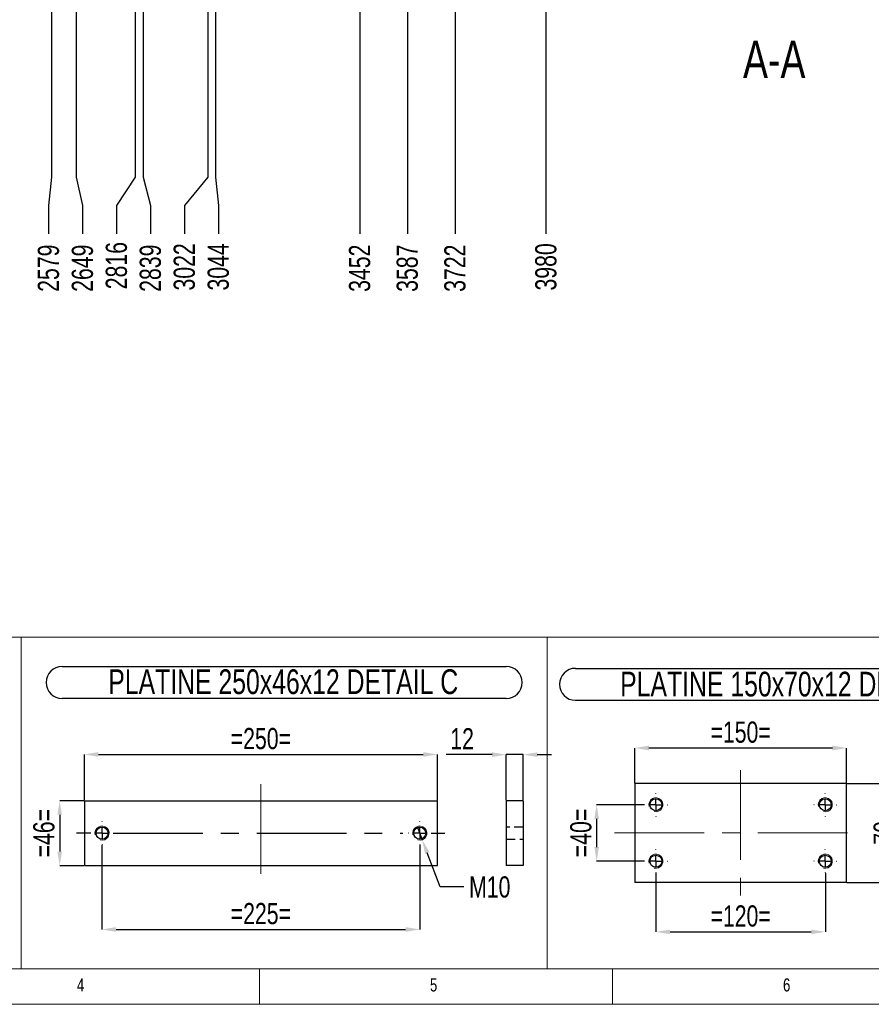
# Model space of a CAD drawing. Header units: millimetres. Extents: x 5 to 3649, y 4 to 418.
# Tile 83 of 105: x 3223 to 3343, y 8 to 147. Entities that reach past the tile are written whole.
import ezdxf

# ---------------------------------------------------------------- set-up
doc = ezdxf.new("R2010")
doc.units = ezdxf.units.MM
doc.header["$PDSIZE"] = -1
doc.linetypes.add('CENTERX2', pattern=[20.32, 12.7, -2.54, 2.54, -2.54])
doc.linetypes.add('HIDDEN', pattern=[1.905, 1.27, -0.635])
for name, color, linetype in [('COTES', 1, 'Continuous'), ('NOTES', 6, 'Continuous'), ('TRAIT-FINS', 9, 'Continuous'), ('TRAIT-MIXTES', 3, 'CENTERX2'), ('TRAIT-TIRET', 2, 'HIDDEN')]:
    doc.layers.add(name, color=color, linetype=linetype)
doc.layers.add('TRAIT-FORT', color=4, linetype='Continuous', lineweight=25)
doc.styles.add('SLDTEXTSTYLE0', font='TXT', dxfattribs={"width": 0.75})
doc.dimstyles.new('SLDDIMSTYLE10', dxfattribs={"dimtxt": 3, "dimasz": 2, "dimexe": 0, "dimexo": 0.0625, "dimgap": 0.75, "dimtad": 0, "dimtih": 1, "dimtoh": 1, "dimdec": 0, "dimlfac": 20, "dimrnd": 1e-09, "dimzin": 12, "dimdsep": 46, "dimtxsty": 'SLDTEXTSTYLE0', "dimsah": 1, "dimcen": 0.09, "dimadec": 0, "dimazin": 3, "dimtfac": 1, "dimtdec": 0, "dimtofl": 0, "dimtmove": 0, "dimatfit": 3, "dimfxl": 1, "dimfrac": 2, "dimtolj": 1, "dimtzin": 12, "dimarcsym": 0})
doc.dimstyles.new('SLDDIMSTYLE3', dxfattribs={"dimtxt": 3, "dimasz": 2, "dimexe": 0, "dimexo": 0.0625, "dimgap": 0.75, "dimtad": 1, "dimdec": 0, "dimlfac": 5, "dimrnd": 1e-09, "dimzin": 12, "dimdsep": 46, "dimtxsty": 'SLDTEXTSTYLE0', "dimsah": 1, "dimcen": 0.09, "dimadec": 0, "dimazin": 3, "dimtfac": 1, "dimtdec": 0, "dimtmove": 0, "dimatfit": 0, "dimfxl": 1, "dimfrac": 2, "dimtolj": 1, "dimtzin": 12, "dimarcsym": 0})
doc.dimstyles.new('SLDDIMSTYLE4', dxfattribs={"dimtxt": 3, "dimasz": 2, "dimexe": 0, "dimexo": 0.0625, "dimgap": 0.75, "dimtad": 1, "dimdec": 0, "dimlfac": 5, "dimrnd": 1e-09, "dimzin": 12, "dimdsep": 46, "dimtxsty": 'SLDTEXTSTYLE0', "dimsah": 1, "dimcen": 0.09, "dimadec": 0, "dimazin": 3, "dimtfac": 1, "dimtdec": 0, "dimtofl": 0, "dimtmove": 0, "dimatfit": 3, "dimfxl": 1, "dimfrac": 2, "dimtolj": 1, "dimtzin": 12, "dimarcsym": 0})
doc.dimstyles.new('SLDDIMSTYLE5', dxfattribs={"dimtxt": 3, "dimasz": 2, "dimexe": 0, "dimexo": 0.0625, "dimgap": 0.75, "dimtad": 0, "dimtih": 1, "dimtoh": 1, "dimdec": 0, "dimlfac": 5, "dimrnd": 1e-09, "dimzin": 12, "dimdsep": 46, "dimtxsty": 'SLDTEXTSTYLE0', "dimblk1": 'NONE', "dimsah": 1, "dimcen": 0, "dimadec": 0, "dimazin": 3, "dimtfac": 1, "dimtdec": 0, "dimtmove": 0, "dimatfit": 3, "dimldrblk": 'NONE', "dimfxl": 1, "dimfrac": 2, "dimtolj": 1, "dimtzin": 12, "dimarcsym": 0})

# ---------------------------------------------------------------- blocks, each defined once
blk = doc.blocks.new('*D2384')
at = {"layer": 'COTES', "color": 0, "lineweight": -2, "transparency": 16777216}
for p, q in [((3227.19, 221.13), (3227.19, 124.59)), ((3227.19, 124.59), (3226.79, 120.59)), ((3226.79, 120.59), (3226.79, 116.59))]:
    blk.add_line(p, q, dxfattribs=at)
at = {"layer": 'Defpoints', "color": 0, "transparency": 16777216}
for p in [(3227.19, 221.19), (3098.24, 191.12), (3226.79, 116.59)]:
    blk.add_point(p, dxfattribs=at)
at = {"layer": 'COTES', "color": 0, "transparency": 16777216, "insert": (3226.79, 111.72), "char_height": 3, "attachment_point": 5, "rotation": 90, "style": 'SLDTEXTSTYLE0'}
blk.add_mtext('\\A1;2579', dxfattribs=at)
blk = doc.blocks.new('*D2385')
at = {"layer": 'COTES', "color": 0, "lineweight": -2, "transparency": 16777216}
for p, q in [((3230.69, 220.98), (3230.69, 124.59)), ((3230.69, 124.59), (3231.6, 120.59)), ((3231.6, 120.59), (3231.6, 116.59))]:
    blk.add_line(p, q, dxfattribs=at)
at = {"layer": 'Defpoints', "color": 0, "transparency": 16777216}
for p in [(3230.69, 221.04), (3098.24, 191.12), (3231.6, 116.59)]:
    blk.add_point(p, dxfattribs=at)
at = {"layer": 'COTES', "color": 0, "transparency": 16777216, "insert": (3231.6, 111.72), "char_height": 3, "attachment_point": 5, "rotation": 90, "style": 'SLDTEXTSTYLE0'}
blk.add_mtext('\\A1;2649', dxfattribs=at)
blk = doc.blocks.new('*D2386')
at = {"layer": 'COTES', "color": 0, "lineweight": -2, "transparency": 16777216}
for p, q in [((3239.06, 202.47), (3239.06, 124.59)), ((3239.06, 124.59), (3236.41, 120.59)), ((3236.41, 120.59), (3236.41, 116.59))]:
    blk.add_line(p, q, dxfattribs=at)
at = {"layer": 'Defpoints', "color": 0, "transparency": 16777216}
for p in [(3239.06, 202.53), (3098.24, 191.12), (3236.41, 116.59)]:
    blk.add_point(p, dxfattribs=at)
at = {"layer": 'COTES', "color": 0, "transparency": 16777216, "insert": (3236.41, 112.09), "char_height": 3, "attachment_point": 5, "rotation": 90, "style": 'SLDTEXTSTYLE0'}
blk.add_mtext('\\A1;2816', dxfattribs=at)
blk = doc.blocks.new('*D2387')
at = {"layer": 'COTES', "color": 0, "lineweight": -2, "transparency": 16777216}
for p, q in [((3240.19, 199.69), (3240.19, 124.59)), ((3240.19, 124.59), (3241.22, 120.59)), ((3241.22, 120.59), (3241.22, 116.59))]:
    blk.add_line(p, q, dxfattribs=at)
at = {"layer": 'Defpoints', "color": 0, "transparency": 16777216}
for p in [(3240.19, 199.75), (3098.24, 191.12), (3241.22, 116.59)]:
    blk.add_point(p, dxfattribs=at)
at = {"layer": 'COTES', "color": 0, "transparency": 16777216, "insert": (3241.22, 111.72), "char_height": 3, "attachment_point": 5, "rotation": 90, "style": 'SLDTEXTSTYLE0'}
blk.add_mtext('\\A1;2839', dxfattribs=at)
blk = doc.blocks.new('*D2388')
at = {"layer": 'COTES', "color": 0, "lineweight": -2, "transparency": 16777216}
for p, q in [((3249.33, 177.06), (3249.33, 124.59)), ((3249.33, 124.59), (3246.03, 120.59)), ((3246.03, 120.59), (3246.03, 116.59))]:
    blk.add_line(p, q, dxfattribs=at)
at = {"layer": 'Defpoints', "color": 0, "transparency": 16777216}
for p in [(3098.24, 191.12), (3249.33, 177.13), (3246.03, 116.59)]:
    blk.add_point(p, dxfattribs=at)
at = {"layer": 'COTES', "color": 0, "transparency": 16777216, "insert": (3246.03, 111.91), "char_height": 3, "attachment_point": 5, "rotation": 90, "style": 'SLDTEXTSTYLE0'}
blk.add_mtext('\\A1;3022', dxfattribs=at)
blk = doc.blocks.new('*D2389')
at = {"layer": 'COTES', "color": 0, "lineweight": -2, "transparency": 16777216}
for p, q in [((3250.45, 174.28), (3250.45, 124.59)), ((3250.45, 124.59), (3250.84, 120.59)), ((3250.84, 120.59), (3250.84, 116.59))]:
    blk.add_line(p, q, dxfattribs=at)
at = {"layer": 'Defpoints', "color": 0, "transparency": 16777216}
for p in [(3098.24, 191.12), (3250.45, 174.34), (3250.84, 116.59)]:
    blk.add_point(p, dxfattribs=at)
at = {"layer": 'COTES', "color": 0, "transparency": 16777216, "insert": (3250.84, 111.91), "char_height": 3, "attachment_point": 5, "rotation": 90, "style": 'SLDTEXTSTYLE0'}
blk.add_mtext('\\A1;3044', dxfattribs=at)
blk = doc.blocks.new('*D2390')
at = {"layer": 'COTES', "color": 0, "lineweight": -2, "transparency": 16777216}
blk.add_line((3270.86, 188.38), (3270.86, 116.59), dxfattribs=at)
at = {"layer": 'Defpoints', "color": 0, "transparency": 16777216}
for p in [(3098.24, 191.12), (3270.86, 188.44), (3270.86, 116.59)]:
    blk.add_point(p, dxfattribs=at)
at = {"layer": 'COTES', "color": 0, "transparency": 16777216, "insert": (3270.86, 111.72), "char_height": 3, "attachment_point": 5, "rotation": 90, "style": 'SLDTEXTSTYLE0'}
blk.add_mtext('\\A1;3452', dxfattribs=at)
blk = doc.blocks.new('*D2391')
at = {"layer": 'COTES', "color": 0, "lineweight": -2, "transparency": 16777216}
blk.add_line((3277.61, 188.38), (3277.61, 116.59), dxfattribs=at)
at = {"layer": 'Defpoints', "color": 0, "transparency": 16777216}
for p in [(3098.24, 191.12), (3277.61, 188.44), (3277.61, 116.59)]:
    blk.add_point(p, dxfattribs=at)
at = {"layer": 'COTES', "color": 0, "transparency": 16777216, "insert": (3277.61, 111.72), "char_height": 3, "attachment_point": 5, "rotation": 90, "style": 'SLDTEXTSTYLE0'}
blk.add_mtext('\\A1;3587', dxfattribs=at)
blk = doc.blocks.new('*D2392')
at = {"layer": 'COTES', "color": 0, "lineweight": -2, "transparency": 16777216}
blk.add_line((3284.36, 188.38), (3284.36, 116.59), dxfattribs=at)
at = {"layer": 'Defpoints', "color": 0, "transparency": 16777216}
for p in [(3098.24, 191.12), (3284.36, 188.44), (3284.36, 116.59)]:
    blk.add_point(p, dxfattribs=at)
at = {"layer": 'COTES', "color": 0, "transparency": 16777216, "insert": (3284.36, 111.72), "char_height": 3, "attachment_point": 5, "rotation": 90, "style": 'SLDTEXTSTYLE0'}
blk.add_mtext('\\A1;3722', dxfattribs=at)
blk = doc.blocks.new('*D2393')
at = {"layer": 'COTES', "color": 0, "lineweight": -2, "transparency": 16777216}
blk.add_line((3297.24, 191.06), (3297.24, 116.59), dxfattribs=at)
at = {"layer": 'Defpoints', "color": 0, "transparency": 16777216}
for p in [(3098.24, 191.12), (3297.24, 191.12), (3297.24, 116.59)]:
    blk.add_point(p, dxfattribs=at)
at = {"layer": 'COTES', "color": 0, "transparency": 16777216, "insert": (3297.24, 111.91), "char_height": 3, "attachment_point": 5, "rotation": 90, "style": 'SLDTEXTSTYLE0'}
blk.add_mtext('\\A1;3980', dxfattribs=at)
blk = doc.blocks.new('*D2440')
at = {"layer": 'COTES', "color": 0, "lineweight": -2, "transparency": 16777216}
for p, q in [((3311.09, 35.76), (3304.42, 35.76)), ((3304.42, 33.76), (3304.42, 29.76)), ((3311.09, 27.76), (3304.42, 27.76))]:
    blk.add_line(p, q, dxfattribs=at)
at = {"layer": 'COTES', "color": 0, "transparency": 16777216}
for points in [[(3304.09, 33.76), (3304.75, 33.76), (3304.42, 35.76)], [(3304.09, 29.76), (3304.75, 29.76), (3304.42, 27.76)]]:
    blk.add_solid(points, dxfattribs=at)
at = {"layer": 'Defpoints', "color": 0, "transparency": 16777216}
for p in [(3311.16, 35.76), (3304.42, 27.76), (3311.16, 27.76)]:
    blk.add_point(p, dxfattribs=at)
at = {"layer": 'COTES', "color": 0, "transparency": 16777216, "insert": (3300.67, 31.76), "char_height": 3, "attachment_point": 2, "rotation": 90, "style": 'SLDTEXTSTYLE0'}
blk.add_mtext('\\A1;=40=', dxfattribs=at)
blk = doc.blocks.new('*D2441')
at = {"layer": 'COTES', "color": 0, "lineweight": -2, "transparency": 16777216}
for p, q in [((3312.81, 26.05), (3312.81, 17.76)), ((3336.81, 26.05), (3336.81, 17.76)), ((3314.81, 17.76), (3334.81, 17.76))]:
    blk.add_line(p, q, dxfattribs=at)
at = {"layer": 'COTES', "color": 0, "transparency": 16777216}
for points in [[(3314.81, 18.09), (3314.81, 17.43), (3312.81, 17.76)], [(3334.81, 18.09), (3334.81, 17.43), (3336.81, 17.76)]]:
    blk.add_solid(points, dxfattribs=at)
at = {"layer": 'Defpoints', "color": 0, "transparency": 16777216}
for p in [(3312.81, 26.11), (3336.81, 26.11), (3336.81, 17.76)]:
    blk.add_point(p, dxfattribs=at)
at = {"layer": 'COTES', "color": 0, "transparency": 16777216, "insert": (3324.81, 21.51), "char_height": 3, "attachment_point": 2, "style": 'SLDTEXTSTYLE0'}
blk.add_mtext('\\A1;=120=', dxfattribs=at)
blk = doc.blocks.new('*D2442')
at = {"layer": 'COTES', "color": 0, "lineweight": -2, "transparency": 16777216}
for p, q in [((3309.81, 38.82), (3309.81, 43.79)), ((3337.81, 43.79), (3311.81, 43.79)), ((3339.81, 38.82), (3339.81, 43.79))]:
    blk.add_line(p, q, dxfattribs=at)
at = {"layer": 'COTES', "color": 0, "transparency": 16777216}
for points in [[(3311.81, 44.13), (3311.81, 43.46), (3309.81, 43.79)], [(3337.81, 44.13), (3337.81, 43.46), (3339.81, 43.79)]]:
    blk.add_solid(points, dxfattribs=at)
at = {"layer": 'Defpoints', "color": 0, "transparency": 16777216}
for p in [(3309.81, 43.79), (3309.81, 38.76), (3339.81, 38.76)]:
    blk.add_point(p, dxfattribs=at)
at = {"layer": 'COTES', "color": 0, "transparency": 16777216, "insert": (3324.81, 47.54), "char_height": 3, "attachment_point": 2, "style": 'SLDTEXTSTYLE0'}
blk.add_mtext('\\A1;=150=', dxfattribs=at)
blk = doc.blocks.new('*D2443')
at = {"layer": 'COTES', "color": 0, "lineweight": -2, "transparency": 16777216}
for p, q in [((3339.87, 38.76), (3347.38, 38.76)), ((3347.38, 26.76), (3347.38, 36.76)), ((3339.87, 24.76), (3347.38, 24.76))]:
    blk.add_line(p, q, dxfattribs=at)
at = {"layer": 'COTES', "color": 0, "transparency": 16777216}
for points in [[(3347.05, 36.76), (3347.72, 36.76), (3347.38, 38.76)], [(3347.05, 26.76), (3347.72, 26.76), (3347.38, 24.76)]]:
    blk.add_solid(points, dxfattribs=at)
at = {"layer": 'Defpoints', "color": 0, "transparency": 16777216}
for p in [(3339.81, 38.76), (3347.38, 38.76), (3339.81, 24.76)]:
    blk.add_point(p, dxfattribs=at)
at = {"layer": 'COTES', "color": 0, "transparency": 16777216, "insert": (3343.63, 31.76), "char_height": 3, "attachment_point": 2, "rotation": 90, "style": 'SLDTEXTSTYLE0'}
blk.add_mtext('\\A1;=70=', dxfattribs=at)
blk = doc.blocks.new('SW_NOTE_189')
at = {"layer": 'NOTES', "color": 0}
for p, q in [((-0.11, 4.99), (62.41, 4.99)), ((62.41, 0.46), (-0.11, 0.46))]:
    blk.add_line(p, q, dxfattribs=at)
for centre, start, end in [((-0.11, 2.73), 90, 270), ((62.41, 2.73), 270, 90)]:
    blk.add_arc(centre, 2.26, start, end, dxfattribs=at)
at = {"layer": 'NOTES', "color": 0, "insert": (31.01, 4.51), "char_height": 3.5, "attachment_point": 2, "style": 'SLDTEXTSTYLE0'}
blk.add_mtext('PLATINE 150x70x12 DETAIL D', dxfattribs=at)
blk = doc.blocks.new('SW_CENTERMARKSYMBOL_549')
at = {"layer": 'TRAIT-MIXTES', "color": 0}
for p, q in [((0, 1.6), (0, 1.65)), ((-1.6, 0), (-1.65, 0)), ((0, 0), (-0.8, 0)), ((0, 0), (0, 0.8)), ((0, 0), (0, -0.8)), ((0, 0), (0.8, 0)), ((1.6, 0), (1.65, 0)), ((0, -1.6), (0, -1.65))]:
    blk.add_line(p, q, dxfattribs=at)
blk = doc.blocks.new('SW_CENTERMARKSYMBOL_550')
at = {"layer": 'TRAIT-MIXTES', "color": 0}
for p, q in [((0, 1.6), (0, 1.65)), ((-1.6, 0), (-1.65, 0)), ((0, 0), (-0.8, 0)), ((0, 0), (0, 0.8)), ((0, 0), (0, -0.8)), ((0, 0), (0.8, 0)), ((1.6, 0), (1.65, 0)), ((0, -1.6), (0, -1.65))]:
    blk.add_line(p, q, dxfattribs=at)
blk = doc.blocks.new('SW_CENTERMARKSYMBOL_551')
at = {"layer": 'TRAIT-MIXTES', "color": 0}
for p, q in [((0, 1.6), (0, 1.65)), ((-1.6, 0), (-1.65, 0)), ((0, 0), (-0.8, 0)), ((0, 0), (0, 0.8)), ((0, 0), (0, -0.8)), ((0, 0), (0.8, 0)), ((1.6, 0), (1.65, 0)), ((0, -1.6), (0, -1.65))]:
    blk.add_line(p, q, dxfattribs=at)
blk = doc.blocks.new('SW_CENTERMARKSYMBOL_552')
at = {"layer": 'TRAIT-MIXTES', "color": 0}
for p, q in [((0, 1.6), (0, 1.65)), ((-1.6, 0), (-1.65, 0)), ((0, 0), (-0.8, 0)), ((0, 0), (0, 0.8)), ((0, 0), (0, -0.8)), ((0, 0), (0.8, 0)), ((1.6, 0), (1.65, 0)), ((0, -1.6), (0, -1.65))]:
    blk.add_line(p, q, dxfattribs=at)
blk = doc.blocks.new('*D2444')
at = {"layer": 'COTES', "color": 0, "lineweight": -2, "transparency": 16777216}
for p, q in [((3231.8, 36.33), (3228.37, 36.33)), ((3228.37, 34.33), (3228.37, 29.13)), ((3231.8, 27.13), (3228.37, 27.13))]:
    blk.add_line(p, q, dxfattribs=at)
at = {"layer": 'COTES', "color": 0, "transparency": 16777216}
for points in [[(3228.04, 34.33), (3228.7, 34.33), (3228.37, 36.33)], [(3228.04, 29.13), (3228.7, 29.13), (3228.37, 27.13)]]:
    blk.add_solid(points, dxfattribs=at)
at = {"layer": 'Defpoints', "color": 0, "transparency": 16777216}
for p in [(3231.86, 36.33), (3228.37, 27.13), (3231.86, 27.13)]:
    blk.add_point(p, dxfattribs=at)
at = {"layer": 'COTES', "color": 0, "transparency": 16777216, "insert": (3224.62, 31.73), "char_height": 3, "attachment_point": 2, "rotation": 90, "style": 'SLDTEXTSTYLE0'}
blk.add_mtext('\\A1;=46=', dxfattribs=at)
blk = doc.blocks.new('*D2445')
at = {"layer": 'COTES', "color": 0, "lineweight": -2, "transparency": 16777216}
for p, q in [((3231.86, 36.4), (3231.86, 42.88)), ((3233.86, 42.88), (3279.86, 42.88)), ((3281.86, 36.4), (3281.86, 42.88))]:
    blk.add_line(p, q, dxfattribs=at)
at = {"layer": 'COTES', "color": 0, "transparency": 16777216}
for points in [[(3233.86, 43.21), (3233.86, 42.54), (3231.86, 42.88)], [(3279.86, 43.21), (3279.86, 42.54), (3281.86, 42.88)]]:
    blk.add_solid(points, dxfattribs=at)
at = {"layer": 'Defpoints', "color": 0, "transparency": 16777216}
for p in [(3281.86, 42.88), (3231.86, 36.33), (3281.86, 36.33)]:
    blk.add_point(p, dxfattribs=at)
at = {"layer": 'COTES', "color": 0, "transparency": 16777216, "insert": (3256.86, 46.63), "char_height": 3, "attachment_point": 2, "style": 'SLDTEXTSTYLE0'}
blk.add_mtext('\\A1;=250=', dxfattribs=at)
blk = doc.blocks.new('*D2446')
at = {"layer": 'COTES', "color": 0, "lineweight": -2, "transparency": 16777216}
for p, q in [((3234.36, 30.02), (3234.36, 18.1)), ((3279.36, 30.02), (3279.36, 18.1)), ((3236.36, 18.1), (3277.36, 18.1))]:
    blk.add_line(p, q, dxfattribs=at)
at = {"layer": 'COTES', "color": 0, "transparency": 16777216}
for points in [[(3236.36, 18.43), (3236.36, 17.76), (3234.36, 18.1)], [(3277.36, 18.43), (3277.36, 17.76), (3279.36, 18.1)]]:
    blk.add_solid(points, dxfattribs=at)
at = {"layer": 'Defpoints', "color": 0, "transparency": 16777216}
for p in [(3234.36, 30.08), (3279.36, 30.08), (3279.36, 18.1)]:
    blk.add_point(p, dxfattribs=at)
at = {"layer": 'COTES', "color": 0, "transparency": 16777216, "insert": (3256.86, 21.85), "char_height": 3, "attachment_point": 2, "style": 'SLDTEXTSTYLE0'}
blk.add_mtext('\\A1;=225=', dxfattribs=at)
blk = doc.blocks.new('*D2447')
at = {"layer": 'COTES', "color": 0, "lineweight": -2, "transparency": 16777216}
for p, q in [((3279.01, 32.67), (3279.72, 30.8)), ((3282.25, 24.12), (3280.43, 28.93)), ((3285.6, 24.12), (3282.25, 24.12))]:
    blk.add_line(p, q, dxfattribs=at)
at = {"layer": 'COTES', "color": 0, "transparency": 16777216}
blk.add_solid([(3280.74, 29.05), (3280.11, 28.81), (3279.72, 30.8)], dxfattribs=at)
at = {"layer": 'Defpoints', "color": 0, "transparency": 16777216}
for p in [(3279.01, 32.67), (3279.72, 30.8)]:
    blk.add_point(p, dxfattribs=at)
at = {"layer": 'COTES', "color": 0, "transparency": 16777216, "insert": (3286.35, 25.62), "char_height": 3, "attachment_point": 1, "style": 'SLDTEXTSTYLE0'}
blk.add_mtext('\\A1;M10', dxfattribs=at)
blk = doc.blocks.new('_None')
blk = doc.blocks.new('SW_NOTE_190')
at = {"layer": 'NOTES', "color": 0}
for p, q in [((-0.09, 4.9), (62.8, 4.9)), ((62.8, 0.37), (-0.09, 0.37))]:
    blk.add_line(p, q, dxfattribs=at)
for centre, start, end in [((-0.09, 2.64), 90, 270), ((62.8, 2.64), 270, 90)]:
    blk.add_arc(centre, 2.26, start, end, dxfattribs=at)
at = {"layer": 'NOTES', "color": 0, "insert": (31.23, 4.51), "char_height": 3.5, "attachment_point": 2, "style": 'SLDTEXTSTYLE0'}
blk.add_mtext('PLATINE 250x46x12 DETAIL C', dxfattribs=at)
blk = doc.blocks.new('SW_CENTERMARKSYMBOL_553')
at = {"layer": 'TRAIT-MIXTES', "color": 0}
for p, q in [((0, 1.6), (0, 1.65)), ((-1.6, 0), (-1.65, 0)), ((0, 0), (-0.8, 0)), ((0, 0), (0, 0.8)), ((0, 0), (0, -0.8)), ((0, 0), (0.8, 0)), ((1.6, 0), (3.53, 0)), ((0, -1.6), (0, -1.65))]:
    blk.add_line(p, q, dxfattribs=at)
blk = doc.blocks.new('SW_CENTERMARKSYMBOL_554')
at = {"layer": 'TRAIT-MIXTES', "color": 0}
for p, q in [((0, 1.6), (0, 1.65)), ((-1.6, 0), (-3.62, 0)), ((0, 0), (-0.8, 0)), ((0, 0), (0, 0.8)), ((0, 0), (0, -0.8)), ((0, 0), (0.8, 0)), ((1.6, 0), (42.61, 0)), ((0, -1.6), (0, -1.65))]:
    blk.add_line(p, q, dxfattribs=at)
blk = doc.blocks.new('*D2455')
at = {"layer": 'COTES', "color": 0, "lineweight": -2, "transparency": 16777216}
for p, q in [((3289.61, 42.85), (3283.11, 42.85)), ((3291.61, 36.4), (3291.61, 42.85)), ((3294.01, 42.85), (3291.61, 42.85)), ((3294.01, 36.4), (3294.01, 42.85)), ((3296.01, 42.85), (3298.01, 42.85))]:
    blk.add_line(p, q, dxfattribs=at)
at = {"layer": 'COTES', "color": 0, "transparency": 16777216}
for points in [[(3289.61, 43.18), (3289.61, 42.52), (3291.61, 42.85)], [(3296.01, 43.18), (3296.01, 42.52), (3294.01, 42.85)]]:
    blk.add_solid(points, dxfattribs=at)
at = {"layer": 'Defpoints', "color": 0, "transparency": 16777216}
for p in [(3291.61, 42.85), (3291.61, 36.33), (3294.01, 36.33)]:
    blk.add_point(p, dxfattribs=at)
at = {"layer": 'COTES', "color": 0, "transparency": 16777216, "insert": (3285.36, 46.6), "char_height": 3, "attachment_point": 2, "style": 'SLDTEXTSTYLE0'}
blk.add_mtext('\\A1;12', dxfattribs=at)

msp = doc.modelspace()

# ---------------------------------------------------------------- linework, layer by layer
at = {"lineweight": 18}
for p, q in [((3143.938244, 59.480939), (3222.927646, 59.480939)), ((3222.927646, 12.502142), (3222.927646, 59.480939)), ((3222.927646, 12.502142), (3222.927646, 59.480939)), ((3222.927646, 59.480939), (3297.431999, 59.480939)), ((3297.431999, 12.502142), (3297.431999, 59.480939)), ((3297.431999, 12.502142), (3297.431999, 59.480939)), ((3297.431999, 59.480939), (3368.352519, 59.480939)), ((3069.645418, 12.502142), (3643.645418, 12.502142)), ((3143.938244, 12.502142), (3222.927646, 12.502142)), ((3222.927646, 12.502142), (3297.431999, 12.502142)), ((3256.645418, 12.502142), (3256.645418, 7.502142)), ((3297.431999, 12.502142), (3368.352519, 12.502142)), ((3306.645418, 7.502142), (3306.645418, 12.502142)), ((3064.645418, 7.502142), (3648.645418, 7.502142))]:
    msp.add_line(p, q, dxfattribs=at)
at = {"layer": 'TRAIT-FINS', "lineweight": 18}
for centre in [(3312.80514, 35.761759), (3336.80514, 35.761759), (3234.362706, 31.73294), (3279.362706, 31.73294), (3312.80514, 27.761759), (3336.80514, 27.761759)]:
    msp.add_arc(centre, 1, 255, 195, dxfattribs=at)
at = {"layer": 'TRAIT-FORT', "lineweight": 25}
for p, q in [((3339.80514, 38.761759), (3309.80514, 38.761759)), ((3309.80514, 38.761759), (3309.80514, 24.761759)), ((3339.80514, 24.761759), (3339.80514, 38.761759)), ((3231.862706, 36.33294), (3231.862706, 27.13294)), ((3231.862706, 36.33294), (3281.862706, 36.33294)), ((3281.862706, 27.13294), (3281.862706, 36.33294)), ((3291.612273, 36.332978), (3291.612273, 27.132691)), ((3294.012273, 36.332978), (3291.612273, 36.332978)), ((3294.012273, 36.332978), (3294.012273, 27.132691)), ((3231.862706, 27.13294), (3281.862706, 27.13294)), ((3294.012273, 27.132691), (3291.612273, 27.132691)), ((3339.80514, 24.761759), (3309.80514, 24.761759))]:
    msp.add_line(p, q, dxfattribs=at)
for centre in [(3312.80514, 35.761759), (3312.80514, 35.761759), (3336.80514, 35.761759), (3336.80514, 35.761759), (3234.362706, 31.73294), (3234.362706, 31.73294), (3279.362706, 31.73294), (3279.362706, 31.73294), (3312.80514, 27.761759), (3312.80514, 27.761759), (3336.80514, 27.761759), (3336.80514, 27.761759)]:
    msp.add_circle(centre, 0.85, dxfattribs=at)
at = {"layer": 'TRAIT-MIXTES', "lineweight": 18}
for p, q in [((3324.80514, 40.647037), (3324.80514, 22.903653)), ((3256.862706, 38.66393), (3256.862706, 25.013306)), ((3306.940723, 31.761759), (3341.272595, 31.761759))]:
    msp.add_line(p, q, dxfattribs=at)
at = {"layer": 'TRAIT-TIRET'}
for p, q in [((3294.012273, 32.58313), (3291.612273, 32.58313)), ((3291.612273, 30.883301), (3294.012273, 30.883301))]:
    msp.add_line(p, q, dxfattribs=at)

# ---------------------------------------------------------------- block references
at = {"layer": 'NOTES'}
for name, p in [('SW_NOTE_190', (3228.796681, 50.421062)), ('SW_NOTE_189', (3301.514879, 50.080365))]:
    msp.add_blockref(name, p, dxfattribs=at)
at = {"layer": 'TRAIT-MIXTES'}
for name, p in [('SW_CENTERMARKSYMBOL_551', (3312.80514, 35.761759)), ('SW_CENTERMARKSYMBOL_550', (3336.80514, 35.761759)), ('SW_CENTERMARKSYMBOL_554', (3234.362706, 31.73294)), ('SW_CENTERMARKSYMBOL_553', (3279.362706, 31.73294)), ('SW_CENTERMARKSYMBOL_552', (3312.80514, 27.761759)), ('SW_CENTERMARKSYMBOL_549', (3336.80514, 27.761759))]:
    msp.add_blockref(name, p, dxfattribs=at)

# ---------------------------------------------------------------- texts
at = {"layer": 'NOTES', "style": 'SLDTEXTSTYLE0'}
for s, insert, char_height, attachment_point in [('A-A', (3329.569222, 143.930907), 5.2916667, 2), ('4', (3230.812093, 11.170158), 1.852083, 1), ('4', (3230.812093, 11.170158), 1.852083, 1), ('5', (3280.812093, 11.170158), 1.852083, 1), ('5', (3280.812093, 11.170158), 1.852083, 1), ('6', (3330.812093, 11.170158), 1.852083, 1), ('6', (3330.812093, 11.170158), 1.852083, 1)]:
    msp.add_mtext(s, dxfattribs=dict(at, insert=insert, char_height=char_height, attachment_point=attachment_point))

# ---------------------------------------------------------------- dimensions: what is measured, and where the dimension line sits
at = {"layer": 'COTES'}
for feature_location, offset, picture, middle in [((3227.188145, 221.192829), (-0.394181, -104.600315), '*D2384', (3226.793964, 111.717514)), ((3230.688145, 221.042829), (0.915944, -104.450315), '*D2385', (3231.604089, 111.717514)), ((3239.062369, 202.529852), (-2.648154, -85.937338), '*D2386', (3236.414214, 112.092514)), ((3240.186188, 199.748301), (1.038151, -83.155787), '*D2387', (3241.224339, 111.717514)), ((3249.326589, 177.125015), (-3.292125, -60.532501), '*D2388', (3246.034465, 111.905014)), ((3250.450409, 174.343463), (0.394181, -57.750949), '*D2389', (3250.84459, 111.905014)), ((3270.863145, 188.442963), (0, -71.850449), '*D2390', (3270.863145, 111.717514)), ((3277.613145, 188.442963), (0, -71.850449), '*D2391', (3277.613145, 111.717514)), ((3284.363145, 188.442963), (0, -71.850449), '*D2392', (3284.363145, 111.717514)), ((3297.238158, 191.117963), (0, -74.525449), '*D2393', (3297.238158, 111.905014))]:
    dim = msp.add_ordinate_dim(feature_location=feature_location, offset=offset, dtype=1, origin=(3098.238158, 191.117963), dimstyle='SLDDIMSTYLE10', dxfattribs=at)
    dim.commit()
    dim.dimension.update_dxf_attribs({"geometry": picture, "text_midpoint": middle})
for base, p1, p2, picture, middle in [((3309.80514, 43.79268), (3339.80514, 38.761759), (3309.80514, 38.761759), '*D2442', (3324.80514, 43.79268)), ((3281.862706, 42.876863), (3231.862706, 36.33294), (3281.862706, 36.33294), '*D2445', (3256.862706, 42.876863)), ((3279.362706, 18.09699), (3234.362706, 30.08294), (3279.362706, 30.08294), '*D2446', (3256.862706, 18.09699)), ((3336.80514, 17.759122), (3312.80514, 26.111759), (3336.80514, 26.111759), '*D2441', (3324.80514, 17.759122))]:
    dim = msp.add_linear_dim(base=base, p1=p1, p2=p2, text='=<>=', dimstyle='SLDDIMSTYLE4', dxfattribs=at)
    dim.commit()
    dim.dimension.update_dxf_attribs({"geometry": picture, "text_midpoint": middle, "dimtype": 160})
dim = msp.add_linear_dim(base=(3291.612273, 42.850931), p1=(3294.012273, 36.33294), p2=(3291.612273, 36.33294), dimstyle='SLDDIMSTYLE3', dxfattribs=at)
dim.commit()
dim.dimension.update_dxf_attribs({"geometry": '*D2455', "text_midpoint": (3285.362273, 42.850931), "dimtype": 160})
for base, p1, p2, dimstyle, picture, middle in [((3347.384276, 38.761759), (3339.80514, 24.761759), (3339.80514, 38.761759), 'SLDDIMSTYLE4', '*D2443', (3347.384276, 31.761759)), ((3228.369378, 27.13294), (3231.862706, 36.33294), (3231.862706, 27.13294), 'SLDDIMSTYLE3', '*D2444', (3228.369378, 31.73294)), ((3304.420952, 27.761759), (3311.15514, 35.761759), (3311.15514, 27.761759), 'SLDDIMSTYLE3', '*D2440', (3304.420952, 31.761759))]:
    dim = msp.add_linear_dim(base=base, p1=p1, p2=p2, angle=90, text='=<>=', dimstyle=dimstyle, dxfattribs=at)
    dim.commit()
    dim.dimension.update_dxf_attribs({"geometry": picture, "text_midpoint": middle, "dimtype": 160})
dim = msp.add_diameter_dim_2p(p1=(3279.00844, 32.668085), p2=(3279.716972, 30.797795), text='M10', dimstyle='SLDDIMSTYLE5', override={"dimpost": '<>'}, dxfattribs=at)
dim.commit()
dim.dimension.update_dxf_attribs({"geometry": '*D2447', "text_midpoint": (3288.790922, 24.118954), "dimtype": 163})

doc.saveas('drawing.dxf')
